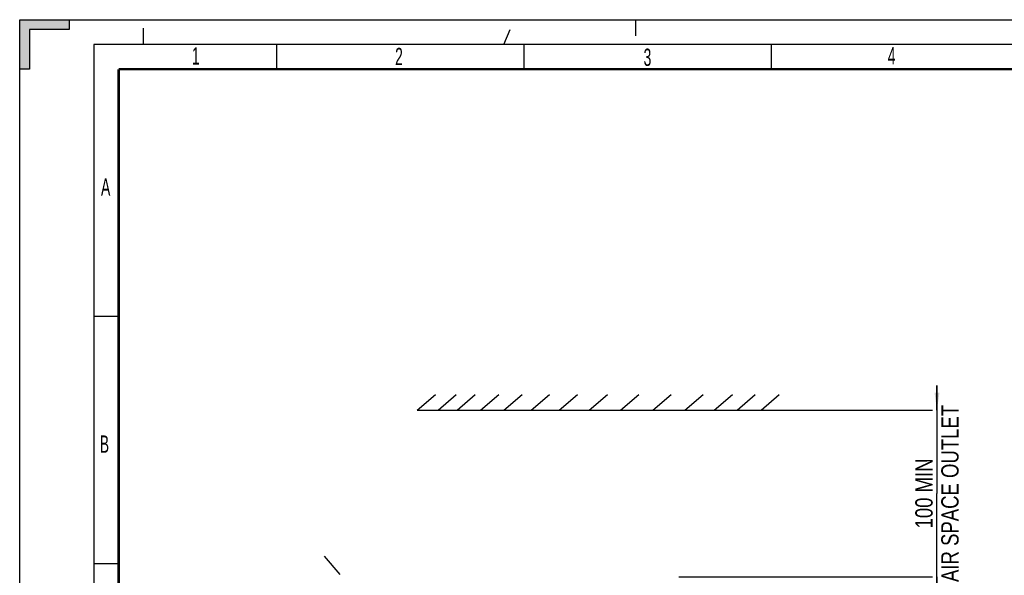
# Model space of a CAD drawing. Header units: millimetres. Extents: x 0 to 594, y 0 to 420.
# Tile 16 of 48: x 0 to 199, y 308 to 420. Entities that reach past the tile are written whole.
import ezdxf

# ---------------------------------------------------------------- set-up
doc = ezdxf.new("R2010")
doc.units = ezdxf.units.MM
doc.header["$LTSCALE"] = 32.67
doc.linetypes.add('DASHED', pattern=[0.2, 0.1, -0.1])
doc.layers.get('0').update_dxf_attribs({"linetype": 'CONTINUOUS'})
doc.styles.get("Standard").update_dxf_attribs({"font": 'txt', "width": 0.8})
doc.styles.add('TEXTSTYLE_2', font='txt', dxfattribs={"width": 0.6})
doc.dimstyles.new('DIMSTYLE_1', dxfattribs={"dimtxt": 3.5, "dimasz": 3.5, "dimexe": 1, "dimexo": 0, "dimgap": 0.875, "dimtad": 1, "dimlfac": 2, "dimdsep": 46, "dimtxsty": 'STANDARD', "dimblk": '_FILLED', "dimblk1": '_FILLED', "dimblk2": '_FILLED', "dimcen": 0.09, "dimclrt": 5, "dimadec": 0, "dimazin": 0, "dimtol": 1, "dimtp": 0.01, "dimtm": 0.01, "dimtfac": 1, "dimtofl": 0, "dimtmove": 0, "dimatfit": 3, "dimldrblk": '_FILLED', "dimfxl": 1, "dimtolj": 1, "dimarcsym": 0})

# ---------------------------------------------------------------- blocks, each defined once
blk = doc.blocks.new('_FILLED')
at = {"color": 0, "linetype": 'BYBLOCK'}
blk.add_solid([(0, 0), (-1, 0.143), (-1, -0.143)], dxfattribs=at)
blk = doc.blocks.new('*D0')
at = {"color": 2, "linetype": 'CONTINUOUS'}
for p, q in [((185.42, 341.09), (185.42, 346.09)), ((185.42, 346.09), (185.42, 324.25)), ((133.27, 341.09), (184.54, 341.09)), ((185.42, 302.41), (185.42, 324.25)), ((133.27, 307.41), (184.54, 307.41)), ((185.42, 307.41), (185.42, 302.41))]:
    blk.add_line(p, q, dxfattribs=at)
at = {"color": 2, "linetype": 'CONTINUOUS', "xscale": 3.5, "yscale": 3.5, "zscale": 3.5}
for p, rotation in [((185.42, 341.09), 270), ((185.42, 307.41), 90)]:
    blk.add_blockref('_FILLED', p, dxfattribs=dict(at, rotation=rotation))
at = {"color": 5, "linetype": 'CONTINUOUS', "insert": (181.04, 324.25), "char_height": 3.5, "width": 44.8, "attachment_point": 2, "rotation": 90, "line_spacing_factor": 0.9}
blk.add_mtext('100 MIN\\PAIR SPACE OUTLET', dxfattribs=at)

msp = doc.modelspace()

# ---------------------------------------------------------------- hatches: boundary and pattern name
at = {"linetype": 'CONTINUOUS'}
msp.add_hatch(color=2, dxfattribs=at).paths.add_polyline_path([(0, 410), (0, 420), (10, 420), (10, 418), (2, 418), (2, 410)])

# ---------------------------------------------------------------- linework, layer by layer
at = {"color": 7, "linetype": 'CONTINUOUS'}
for p, q in [((0, 0), (0, 420)), ((0, 420), (594, 420)), ((10, 420), (10, 418)), ((2, 418), (2, 410)), ((10, 418), (2, 418)), ((52, 410), (52, 415)), ((102, 410), (102, 415)), ((152, 410), (152, 415)), ((2, 410), (0, 410)), ((20, 360), (15, 360)), ((80.3729, 341.0896), (84.0526, 344.2437)), ((84.573, 341.0896), (88.2526, 344.2437)), ((88.405, 341.0896), (92.0846, 344.2437)), ((93.1796, 341.0896), (96.8592, 344.2437)), ((97.8791, 341.0896), (101.5587, 344.2437)), ((103.4232, 341.0896), (107.1028, 344.2437)), ((109.0596, 341.0896), (112.7393, 344.2437)), ((115.1137, 341.0896), (118.7933, 344.2437)), ((121.4414, 341.0896), (125.121, 344.2437)), ((128.0019, 341.0896), (131.6816, 344.2437)), ((134.47, 341.0896), (138.1497, 344.2437)), ((140.3837, 341.0896), (144.0633, 344.2437)), ((145.0038, 341.0896), (148.6834, 344.2437)), ((149.8545, 341.0896), (153.5341, 344.2437)), ((80.3729, 341.0896), (149.8545, 341.0896)), ((64.7937, 307.8725), (61.6397, 311.5521)), ((20, 310), (15, 310))]:
    msp.add_line(p, q, dxfattribs=at)
at = {"color": 7, "linetype": 'DASHED'}
for p, q in [((25, 415), (25, 420)), ((97.8723, 415), (100, 420)), ((124.5, 420), (124.5, 415))]:
    msp.add_line(p, q, dxfattribs=at)
at = {"color": 2, "linetype": 'CONTINUOUS'}
for p, q in [((15, 415), (15, 5)), ((589, 415), (15, 415))]:
    msp.add_line(p, q, dxfattribs=at)
msp.add_lwpolyline([(0, 410), (0, 420), (10, 420), (10, 418), (2, 418), (2, 410), (0, 410)], dxfattribs=at)
at = {"color": 7, "linetype": 'CONTINUOUS', "const_width": 0.5}
for points in [[(20, 10), (20, 410)], [(20, 410), (584, 410)]]:
    msp.add_lwpolyline(points, dxfattribs=at)

# ---------------------------------------------------------------- texts
at = {"color": 5, "linetype": 'CONTINUOUS', "char_height": 3.5, "width": 2.1, "attachment_point": 1, "line_spacing_factor": 0.9, "style": 'TEXTSTYLE_2'}
for s, insert in [('1', (34.8083, 414.4323)), ('2', (75.8867, 414.3106)), ('3', (126.115, 414.1596)), ('4', (175.4782, 414.4526)), ('A', (16.4395, 387.954)), ('B', (16.1893, 335.9737))]:
    msp.add_mtext(s, dxfattribs=dict(at, insert=insert))

# ---------------------------------------------------------------- dimensions: what is measured, and where the dimension line sits
at = {"color": 2, "linetype": 'CONTINUOUS'}
dim = msp.add_linear_dim(base=(185.4169, 341.0896), p1=(133.267, 307.4094), p2=(133.267, 341.0896), angle=90, text='100 MIN\\PAIR SPACE OUTLET', dimstyle='DIMSTYLE_1', dxfattribs=at)
dim.commit()
dim.dimension.update_dxf_attribs({"geometry": '*D0', "text_midpoint": (185.4169, 324.2495), "dimtype": 160})

doc.saveas('drawing.dxf')
